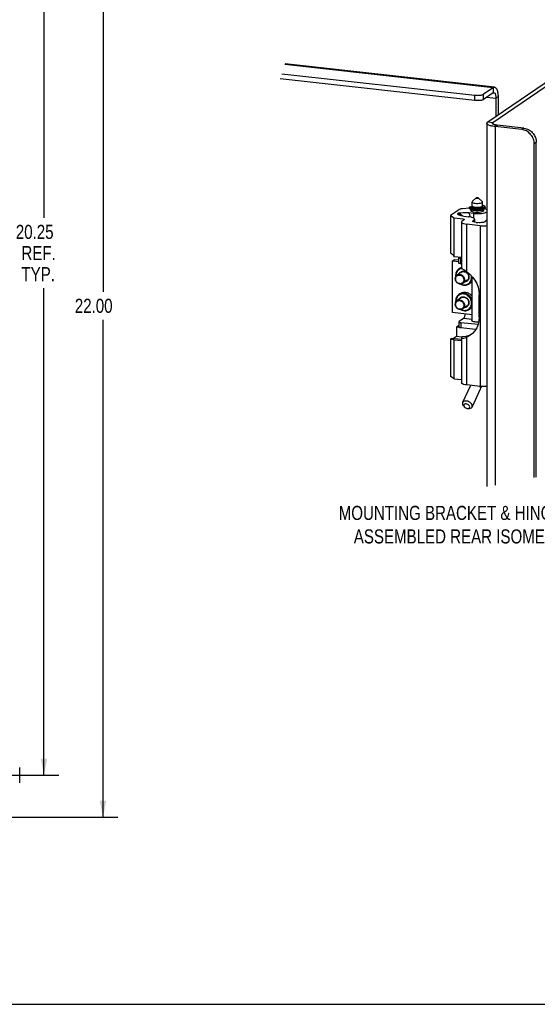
# Model space of a CAD drawing. Header units: inches. Extents: x 0 to 58.6, y -0.2 to 37.9.
# Tile 45 of 66: x 37.5 to 48.2, y 0 to 20.5. Entities that reach past the tile are written whole.
import ezdxf

# ---------------------------------------------------------------- set-up
doc = ezdxf.new("R2010")
doc.units = ezdxf.units.IN
doc.header["$LTSCALE"] = 3.224138
doc.header["$MEASUREMENT"] = 0
doc.layers.get('0').update_dxf_attribs({"linetype": 'CONTINUOUS'})
doc.layers.add('DIMENSIONS', color=7, linetype='CONTINUOUS')
doc.styles.get("Standard").update_dxf_attribs({"font": 'txt', "width": 0.8})
doc.dimstyles.new('DIMSTYLE_1', dxfattribs={"dimtxt": 0.293103, "dimasz": 0.344828, "dimexe": 0.18, "dimexo": 0.0625, "dimgap": 0.09, "dimtad": 0, "dimtih": 1, "dimtoh": 1, "dimzin": 4, "dimdsep": 46, "dimtxsty": 'Standard', "dimblk": '_FILLED', "dimblk1": '_FILLED', "dimblk2": '_FILLED', "dimcen": 0.09, "dimadec": 0, "dimazin": 0, "dimtfac": 1, "dimtofl": 0, "dimtmove": 0, "dimatfit": 3, "dimldrblk": '_FILLED', "dimfxl": 0, "dimtolj": 1, "dimtzin": 4, "dimarcsym": 0})

# ---------------------------------------------------------------- blocks, each defined once
blk = doc.blocks.new('_FILLED')
at = {"color": 0, "linetype": 'ByBlock'}
blk.add_solid([(0, 0), (-1, 0.2), (-1, -0.2)], dxfattribs=at)
blk = doc.blocks.new('*D')
at = {"layer": 'DIMENSIONS', "color": 2, "linetype": 'CONTINUOUS'}
for p, q in [((3.935, 33.105), (1.735, 33.105)), ((2.046, 33.105), (2.046, 30.802)), ((5.505, 31.616), (7.888, 31.616)), ((7.578, 31.616), (7.578, 30.126)), ((2.046, 27.605), (2.046, 29.776)), ((7.578, 27.605), (7.578, 29.1)), ((3.998, 27.605), (1.735, 27.605)), ((4.963, 27.605), (7.888, 27.605)), ((5.263, 25.881), (5.263, 26.614)), ((35.388, 26.024), (35.388, 26.614)), ((5.263, 26.303), (19.593, 26.303)), ((35.388, 26.303), (21.059, 26.303)), ((37.14, 25.887), (39.508, 25.887)), ((39.198, 25.887), (39.198, 14.807)), ((36.957, 25.012), (38.281, 25.012)), ((37.971, 25.012), (37.971, 16.343)), ((37.971, 4.762), (37.971, 14.877)), ((39.198, 3.887), (39.198, 14.221)), ((36.957, 4.762), (38.281, 4.762)), ((37.194, 3.887), (39.508, 3.887))]:
    blk.add_line(p, q, dxfattribs=at)
at = {"layer": 'DIMENSIONS', "color": 2, "linetype": 'CONTINUOUS', "xscale": 0.3448275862, "yscale": 0.3448275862, "zscale": 0.3448275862}
for p, rotation in [((2.046, 33.105), 90), ((7.578, 31.616), 90), ((2.046, 27.605), 270), ((7.578, 27.605), 270), ((5.263, 26.303), 180), ((39.198, 25.887), 90), ((37.971, 25.012), 90), ((37.971, 4.762), 270), ((39.198, 3.887), 270)]:
    blk.add_blockref('_FILLED', p, dxfattribs=dict(at, rotation=rotation))
blk.add_blockref('_FILLED', (35.388, 26.303), dxfattribs=at)
at = {"layer": 'DIMENSIONS', "color": 2, "linetype": 'CONTINUOUS', "width": 0.8}
for s, p in [('5.50', (1.577, 30.363)), ('REF.', (1.577, 29.923)), ('4.01', (7.109, 29.687)), ('REF.', (7.109, 29.247)), ('30.13', (19.74, 26.157)), ('20.25', (37.385, 15.903)), ('REF.', (37.502, 15.463)), ('TYP.', (37.502, 15.024)), ('22.00', (38.612, 14.367))]:
    blk.add_text(s, height=0.2931, dxfattribs=at).set_placement(p)

msp = doc.modelspace()

# ---------------------------------------------------------------- linework, layer by layer
at = {"color": 3, "linetype": 'CONTINUOUS'}
for p, q in [((47.2, 18.334), (49.27, 19.746)), ((47.31, 19.046), (42.982, 19.528)), ((47.34, 19.055), (42.987, 19.54)), ((42.916, 19.336), (46.931, 18.889)), ((47.31, 19.046), (47.111, 18.91)), ((47.412, 18.854), (47.412, 18.478)), ((47.181, 18.306), (47.181, 10.762)), ((47.351, 18.236), (47.351, 10.79)), ((47.908, 18.174), (47.351, 18.236)), ((48.164, 10.943), (48.164, 17.881)), ((46.508, 15.478), (46.596, 15.468)), ((46.638, 15.499), (46.652, 15.497)), ((46.945, 14.019), (46.638, 14.053))]:
    msp.add_line(p, q, dxfattribs=at)
at = {"color": 7, "linetype": 'CONTINUOUS'}
for p, q in [((47.307, 18.322), (49.376, 19.734)), ((46.931, 18.779), (42.884, 19.23)), ((47.31, 19.046), (47.31, 18.936)), ((46.931, 18.779), (46.931, 18.889)), ((47.31, 18.936), (47.111, 18.8)), ((47.111, 18.8), (47.111, 18.91)), ((47.178, 18.846), (47.369, 18.825)), ((47.412, 18.854), (47.369, 18.825)), ((47.369, 18.825), (47.369, 18.449)), ((47.2, 18.334), (47.307, 18.322)), ((47.307, 18.322), (47.307, 18.29)), ((47.351, 18.236), (47.394, 18.266)), ((47.951, 18.204), (47.394, 18.266)), ((47.951, 18.204), (47.908, 18.174)), ((48.207, 17.91), (48.164, 17.881)), ((48.207, 10.952), (48.207, 17.91)), ((46.871, 16.587), (46.871, 16.67)), ((46.872, 16.581), (46.872, 16.584)), ((46.875, 16.58), (46.872, 16.581)), ((46.959, 16.756), (46.876, 16.679)), ((47.001, 16.756), (47.084, 16.679)), ((47.089, 16.587), (47.089, 16.67)), ((46.613, 16.516), (46.426, 16.389)), ((46.426, 16.389), (46.426, 15.615)), ((46.426, 16.389), (46.503, 16.339)), ((46.588, 16.435), (46.569, 16.422)), ((46.817, 16.54), (46.674, 16.53)), ((46.702, 16.375), (46.801, 16.364)), ((46.899, 16.433), (46.803, 16.444)), ((46.817, 16.556), (46.817, 16.538)), ((46.817, 16.555), (46.817, 16.556)), ((46.817, 16.555), (46.817, 16.538)), ((46.817, 16.537), (46.817, 16.538)), ((46.817, 16.538), (46.817, 16.538)), ((46.888, 16.564), (46.828, 16.566)), ((46.833, 16.561), (46.828, 16.566)), ((46.89, 16.564), (46.829, 16.567)), ((46.87, 16.469), (46.871, 16.472)), ((46.871, 16.468), (46.871, 16.508)), ((46.909, 16.522), (46.889, 16.525)), ((46.893, 16.563), (46.893, 16.569)), ((46.899, 16.433), (46.899, 16.34)), ((46.939, 16.559), (46.915, 16.563)), ((46.955, 16.548), (46.964, 16.548)), ((47.033, 16.543), (47.033, 16.544)), ((47.033, 16.544), (47.035, 16.543)), ((47.067, 16.563), (47.067, 16.569)), ((47.068, 16.564), (47.067, 16.567)), ((47.067, 16.563), (47.067, 16.563)), ((47.089, 16.468), (47.089, 16.508)), ((47.089, 16.473), (47.09, 16.469)), ((47.146, 16.546), (47.146, 16.564)), ((46.503, 15.531), (46.503, 16.339)), ((46.503, 16.339), (46.686, 16.319)), ((46.652, 16.254), (46.652, 15.312)), ((46.71, 16.303), (46.664, 16.272)), ((46.686, 16.319), (46.686, 16.287)), ((46.76, 15.217), (46.76, 16.21)), ((47.041, 16.178), (46.76, 16.21)), ((46.899, 16.26), (46.899, 16.288)), ((46.923, 16.314), (46.923, 16.252)), ((46.954, 16.246), (46.993, 16.242)), ((47.041, 16.178), (47.041, 12.838)), ((47.181, 16.29), (47.134, 16.258)), ((46.466, 15.448), (46.508, 15.478)), ((46.466, 14.372), (46.466, 15.448)), ((46.466, 15.448), (46.596, 15.434)), ((46.652, 15.514), (46.503, 15.531)), ((46.596, 15.405), (46.596, 15.516)), ((46.638, 15.389), (46.638, 15.499)), ((46.638, 15.389), (46.652, 15.387)), ((46.655, 15.216), (46.561, 15.151)), ((46.63, 15.3), (46.597, 15.278)), ((46.649, 15.311), (46.652, 15.312)), ((46.535, 15.138), (46.536, 15.124)), ((46.771, 15.044), (46.678, 14.98)), ((46.842, 14.99), (46.809, 14.968)), ((46.871, 14.196), (46.871, 15.121)), ((46.63, 14.77), (46.597, 14.747)), ((47.02, 14.276), (47.02, 14.744)), ((46.535, 14.608), (46.536, 14.594)), ((46.655, 14.685), (46.561, 14.621)), ((46.871, 14.327), (46.466, 14.372)), ((46.771, 14.513), (46.678, 14.45)), ((46.842, 14.46), (46.809, 14.437)), ((46.596, 14.18), (46.596, 14.07)), ((46.692, 14.249), (46.601, 14.187)), ((46.996, 14.123), (46.638, 14.163)), ((46.638, 14.163), (46.638, 14.053)), ((46.871, 14.229), (46.692, 14.249)), ((46.596, 14.104), (46.55, 14.072)), ((46.598, 14.067), (46.55, 14.072)), ((46.55, 14.072), (46.55, 13.874)), ((46.817, 13.904), (46.866, 13.928)), ((46.94, 14.019), (46.94, 14.011)), ((46.426, 13.822), (46.426, 13.048)), ((46.652, 13.812), (46.447, 13.835)), ((46.503, 13.806), (46.476, 13.806)), ((46.55, 13.874), (46.487, 13.831)), ((46.503, 13.806), (46.652, 13.79)), ((46.503, 12.998), (46.503, 13.806)), ((46.655, 13.862), (46.55, 13.874)), ((46.652, 13.855), (46.652, 12.913)), ((46.673, 13.876), (46.664, 13.871)), ((46.76, 12.869), (46.76, 13.861)), ((46.503, 12.998), (46.426, 13.048)), ((46.503, 12.998), (46.652, 12.982)), ((46.84, 12.86), (46.676, 12.504)), ((47.041, 12.838), (46.76, 12.869)), ((47.042, 12.779), (46.873, 12.413)), ((46.712, 12.413), (46.694, 12.433)), ((46.772, 12.382), (46.78, 12.382)), ((46.78, 12.382), (46.807, 12.381)), ((37.465, 4.918), (37.465, 4.605)), ((0, 0), (58.621, 0))]:
    msp.add_line(p, q, dxfattribs=at)
at = {"color": 3, "linetype": 'CONTINUOUS'}
for points in [[(47.31, 19.046), (47.321, 19.052), (47.331, 19.055), (47.34, 19.055)], [(47.34, 19.055), (47.342, 19.055), (47.351, 19.052), (47.361, 19.046), (47.37, 19.037), (47.378, 19.026), (47.386, 19.011), (47.392, 18.995), (47.398, 18.976), (47.403, 18.955), (47.407, 18.932), (47.41, 18.907), (47.411, 18.881), (47.412, 18.854)], [(46.931, 18.889), (46.947, 18.888), (46.963, 18.887), (46.98, 18.886), (46.996, 18.887), (47.013, 18.887), (47.029, 18.889), (47.044, 18.89), (47.059, 18.893), (47.072, 18.895), (47.084, 18.899), (47.094, 18.902), (47.103, 18.906), (47.111, 18.91)], [(47.181, 18.306), (47.181, 18.307), (47.182, 18.314), (47.186, 18.321), (47.192, 18.328), (47.2, 18.334)], [(47.351, 18.236), (47.328, 18.239), (47.306, 18.243), (47.285, 18.247), (47.266, 18.251), (47.249, 18.256), (47.233, 18.262), (47.219, 18.267), (47.207, 18.274), (47.197, 18.28), (47.19, 18.287), (47.184, 18.293), (47.181, 18.3), (47.181, 18.306)], [(48.164, 17.881), (48.163, 17.905), (48.16, 17.93), (48.154, 17.954), (48.147, 17.978), (48.137, 18.002), (48.126, 18.025), (48.112, 18.046), (48.097, 18.067), (48.081, 18.086), (48.062, 18.104), (48.043, 18.12), (48.022, 18.134), (48.001, 18.146), (47.978, 18.156), (47.955, 18.165), (47.932, 18.171), (47.908, 18.174)], [(46.599, 15.52), (46.597, 15.519), (46.596, 15.516)], [(46.596, 15.516), (46.597, 15.515), (46.599, 15.511), (46.605, 15.507), (46.614, 15.503), (46.625, 15.501), (46.638, 15.499)], [(46.638, 14.053), (46.625, 14.055), (46.614, 14.058), (46.605, 14.061), (46.599, 14.065), (46.597, 14.069), (46.596, 14.07)]]:
    msp.add_lwpolyline(points, dxfattribs=at)
at = {"color": 7, "linetype": 'CONTINUOUS'}
for points in [[(47.31, 18.936), (47.317, 18.94), (47.324, 18.941), (47.327, 18.941)], [(47.327, 18.941), (47.331, 18.94), (47.337, 18.937), (47.343, 18.932), (47.349, 18.925), (47.354, 18.915), (47.358, 18.904), (47.362, 18.891), (47.365, 18.876), (47.367, 18.86), (47.368, 18.843), (47.369, 18.825)], [(47.111, 18.8), (47.103, 18.796), (47.094, 18.792), (47.084, 18.788), (47.072, 18.785), (47.059, 18.782), (47.044, 18.78), (47.029, 18.778), (47.013, 18.777), (46.996, 18.776), (46.98, 18.776), (46.963, 18.776), (46.947, 18.777), (46.931, 18.779)], [(47.295, 18.306), (47.295, 18.307), (47.296, 18.311), (47.298, 18.315), (47.302, 18.318), (47.307, 18.322)], [(47.394, 18.266), (47.38, 18.267), (47.368, 18.269), (47.356, 18.272), (47.345, 18.274), (47.335, 18.277), (47.326, 18.28), (47.318, 18.284), (47.311, 18.287), (47.305, 18.291), (47.301, 18.295), (47.298, 18.299), (47.296, 18.303), (47.295, 18.306)], [(47.951, 18.204), (47.975, 18.2), (47.998, 18.194), (48.021, 18.186), (48.044, 18.176), (48.065, 18.163), (48.086, 18.149), (48.105, 18.133), (48.124, 18.115), (48.14, 18.096), (48.155, 18.076), (48.169, 18.054), (48.18, 18.031), (48.19, 18.008), (48.197, 17.984), (48.203, 17.959), (48.206, 17.935), (48.207, 17.91)], [(46.876, 16.679), (46.872, 16.674), (46.871, 16.67)], [(46.871, 16.67), (46.872, 16.666), (46.88, 16.659), (46.894, 16.652), (46.915, 16.646), (46.939, 16.643)], [(46.915, 16.563), (46.894, 16.568), (46.88, 16.575), (46.872, 16.583), (46.871, 16.587)], [(46.872, 16.581), (46.872, 16.58), (46.873, 16.579), (46.874, 16.578), (46.875, 16.577), (46.876, 16.576), (46.877, 16.576), (46.878, 16.576)], [(46.939, 16.643), (46.967, 16.641), (46.995, 16.641), (47.022, 16.643), (47.047, 16.647), (47.067, 16.652), (47.081, 16.659), (47.088, 16.667), (47.089, 16.67)], [(46.959, 16.756), (46.958, 16.754), (46.96, 16.751), (46.965, 16.75), (46.972, 16.748)], [(46.988, 16.759), (46.98, 16.76), (46.972, 16.759), (46.965, 16.758), (46.96, 16.756), (46.959, 16.756)], [(46.972, 16.748), (46.98, 16.748), (46.988, 16.748), (46.995, 16.75), (47, 16.752), (47.002, 16.754), (47.001, 16.756)], [(47.001, 16.756), (47, 16.756), (46.995, 16.758), (46.988, 16.759)], [(47.046, 16.554), (47.057, 16.557), (47.065, 16.56), (47.072, 16.564), (47.077, 16.568), (47.079, 16.572), (47.079, 16.575)], [(47.089, 16.604), (47.094, 16.603), (47.107, 16.598), (47.117, 16.594), (47.126, 16.588), (47.131, 16.583), (47.134, 16.577), (47.134, 16.572), (47.132, 16.566), (47.127, 16.561), (47.119, 16.556), (47.109, 16.551), (47.097, 16.546), (47.082, 16.542), (47.066, 16.539)], [(47.089, 16.587), (47.088, 16.583), (47.081, 16.576), (47.067, 16.569)], [(47.095, 16.581), (47.09, 16.579), (47.085, 16.577), (47.082, 16.577)], [(47.091, 16.581), (47.091, 16.581), (47.09, 16.58), (47.089, 16.58), (47.086, 16.579), (47.083, 16.578)], [(47.089, 16.67), (47.088, 16.674), (47.084, 16.679)], [(47.085, 16.58), (47.087, 16.579), (47.087, 16.579)], [(47.146, 16.564), (47.144, 16.571), (47.141, 16.578), (47.134, 16.585), (47.124, 16.592), (47.111, 16.598), (47.097, 16.603), (47.089, 16.605)], [(47.089, 16.595), (47.09, 16.594), (47.094, 16.593), (47.097, 16.591), (47.099, 16.589), (47.1, 16.587), (47.1, 16.585), (47.098, 16.583), (47.095, 16.581)], [(46.569, 16.422), (46.59, 16.409), (46.595, 16.406)], [(46.612, 16.407), (46.591, 16.417), (46.569, 16.422)], [(46.803, 16.444), (46.769, 16.446), (46.728, 16.447), (46.684, 16.445), (46.638, 16.441), (46.588, 16.435)], [(46.588, 16.435), (46.61, 16.43), (46.632, 16.42), (46.651, 16.406), (46.667, 16.387), (46.671, 16.38)], [(46.595, 16.406), (46.614, 16.397), (46.641, 16.387), (46.671, 16.38), (46.702, 16.375)], [(46.634, 16.39), (46.631, 16.392), (46.612, 16.407)], [(46.674, 16.53), (46.654, 16.529), (46.637, 16.525), (46.623, 16.521), (46.613, 16.516)], [(46.803, 16.444), (46.818, 16.409), (46.827, 16.373), (46.828, 16.36)], [(46.817, 16.556), (46.817, 16.559), (46.819, 16.561), (46.82, 16.563), (46.822, 16.565), (46.825, 16.566), (46.828, 16.567), (46.829, 16.567)], [(46.828, 16.566), (46.826, 16.566), (46.823, 16.565), (46.821, 16.563), (46.819, 16.562), (46.818, 16.56), (46.818, 16.557), (46.817, 16.555)], [(46.889, 16.525), (46.871, 16.529), (46.856, 16.533), (46.842, 16.538), (46.831, 16.544), (46.823, 16.549), (46.817, 16.555)], [(46.817, 16.538), (46.821, 16.533), (46.828, 16.528), (46.838, 16.523), (46.85, 16.518), (46.865, 16.513), (46.883, 16.509), (46.901, 16.506), (46.922, 16.504), (46.943, 16.502), (46.965, 16.501), (46.987, 16.501), (47.009, 16.501), (47.031, 16.503), (47.052, 16.505), (47.071, 16.508), (47.089, 16.512), (47.105, 16.516), (47.118, 16.521), (47.129, 16.526), (47.137, 16.532), (47.143, 16.538), (47.145, 16.544), (47.146, 16.546)], [(46.817, 16.538), (46.818, 16.536), (46.818, 16.535)], [(46.818, 16.535), (46.818, 16.536), (46.817, 16.537)], [(46.818, 16.535), (46.825, 16.528), (46.834, 16.522), (46.846, 16.516), (46.86, 16.511), (46.876, 16.507), (46.894, 16.504), (46.913, 16.501), (46.934, 16.499), (46.955, 16.497), (46.977, 16.497), (46.998, 16.497), (47.02, 16.498), (47.04, 16.5), (47.06, 16.503), (47.078, 16.506), (47.095, 16.51), (47.11, 16.515), (47.122, 16.52), (47.133, 16.526), (47.14, 16.533), (47.144, 16.54), (47.146, 16.546)], [(46.829, 16.567), (46.829, 16.567), (46.828, 16.566)], [(47.066, 16.539), (47.049, 16.536), (47.03, 16.534), (47.01, 16.532), (46.99, 16.532), (46.97, 16.532), (46.949, 16.532), (46.93, 16.534), (46.911, 16.536), (46.893, 16.539), (46.877, 16.542), (46.863, 16.546), (46.851, 16.551), (46.841, 16.556), (46.833, 16.561)], [(46.853, 16.478), (46.851, 16.481), (46.848, 16.489), (46.852, 16.498), (46.864, 16.506), (46.87, 16.509)], [(46.93, 16.455), (46.902, 16.459), (46.879, 16.465), (46.861, 16.472), (46.853, 16.478)], [(46.89, 16.564), (46.89, 16.564), (46.888, 16.564)], [(46.888, 16.564), (46.894, 16.56), (46.902, 16.557), (46.912, 16.554), (46.923, 16.552), (46.935, 16.55), (46.948, 16.548), (46.961, 16.547)], [(46.893, 16.563), (46.893, 16.563), (46.891, 16.564), (46.89, 16.564)], [(46.893, 16.563), (46.896, 16.561), (46.901, 16.559), (46.909, 16.556), (46.918, 16.553), (46.929, 16.551), (46.942, 16.549), (46.955, 16.548)], [(46.899, 16.433), (46.939, 16.43), (46.982, 16.429), (47.024, 16.43), (47.065, 16.433), (47.102, 16.439), (47.135, 16.447), (47.162, 16.456), (47.181, 16.466)], [(47.077, 16.527), (47.059, 16.523), (47.038, 16.521), (47.017, 16.519), (46.995, 16.518), (46.973, 16.518), (46.951, 16.519), (46.929, 16.52), (46.909, 16.522)], [(47.107, 16.478), (47.096, 16.471), (47.078, 16.464), (47.053, 16.458), (47.025, 16.454), (46.994, 16.452), (46.961, 16.452), (46.93, 16.455)], [(47.067, 16.569), (47.047, 16.563), (47.023, 16.559), (46.996, 16.557), (46.967, 16.557), (46.939, 16.559)], [(46.964, 16.548), (46.963, 16.548), (46.961, 16.547)], [(46.973, 16.542), (46.968, 16.544), (46.964, 16.545), (46.961, 16.547)], [(46.969, 16.544), (46.968, 16.546), (46.966, 16.547), (46.965, 16.547), (46.964, 16.548)], [(46.971, 16.543), (46.969, 16.544), (46.969, 16.544)], [(47.038, 16.545), (47.038, 16.545), (47.038, 16.545), (47.037, 16.544), (47.034, 16.543), (47.03, 16.542), (47.025, 16.541), (47.019, 16.54), (47.013, 16.539), (47.005, 16.539), (46.998, 16.539), (46.991, 16.539), (46.985, 16.54), (46.979, 16.541), (46.975, 16.542), (46.971, 16.543)], [(47.04, 16.544), (47.035, 16.542), (47.029, 16.541), (47.022, 16.54), (47.015, 16.539), (47.008, 16.539), (47, 16.539), (46.993, 16.539), (46.985, 16.54), (46.979, 16.541), (46.973, 16.542)], [(47.033, 16.544), (47.034, 16.547), (47.035, 16.549), (47.036, 16.551), (47.039, 16.552), (47.041, 16.553), (47.042, 16.553)], [(47.046, 16.554), (47.047, 16.552), (47.047, 16.55), (47.046, 16.548), (47.043, 16.546), (47.04, 16.544)], [(47.042, 16.553), (47.048, 16.555), (47.056, 16.558), (47.062, 16.56), (47.066, 16.563), (47.068, 16.564), (47.068, 16.565)], [(47.042, 16.553), (47.044, 16.554), (47.046, 16.554)], [(47.146, 16.564), (47.144, 16.557), (47.14, 16.551), (47.132, 16.546), (47.122, 16.54), (47.109, 16.535), (47.094, 16.531), (47.077, 16.527)], [(47.09, 16.509), (47.099, 16.505), (47.109, 16.497), (47.112, 16.488), (47.108, 16.479), (47.107, 16.478)], [(47.181, 16.511), (47.18, 16.512), (47.159, 16.522), (47.137, 16.53)], [(46.664, 16.272), (46.654, 16.262), (46.652, 16.254)], [(46.652, 16.254), (46.652, 16.251), (46.659, 16.24), (46.674, 16.23), (46.697, 16.222), (46.726, 16.215), (46.76, 16.21)], [(46.686, 16.319), (46.698, 16.317), (46.707, 16.314), (46.712, 16.31), (46.713, 16.307)], [(46.713, 16.307), (46.713, 16.307), (46.71, 16.303)], [(46.923, 16.314), (46.921, 16.321), (46.911, 16.332), (46.894, 16.342), (46.868, 16.351), (46.837, 16.359), (46.801, 16.364)], [(46.886, 16.274), (46.889, 16.281), (46.899, 16.288)], [(46.954, 16.246), (46.931, 16.25), (46.912, 16.255), (46.897, 16.261), (46.889, 16.267), (46.886, 16.274)], [(46.899, 16.288), (46.915, 16.299), (46.922, 16.31), (46.923, 16.314)], [(47.134, 16.258), (47.123, 16.252), (47.107, 16.247), (47.087, 16.243), (47.065, 16.241), (47.041, 16.24), (47.017, 16.24), (46.993, 16.242)], [(47.041, 16.178), (47.078, 16.175), (47.117, 16.175), (47.155, 16.177), (47.181, 16.18)], [(46.426, 15.615), (46.453, 15.591), (46.479, 15.563), (46.503, 15.531)], [(46.638, 15.389), (46.625, 15.39), (46.614, 15.393), (46.605, 15.396), (46.599, 15.4), (46.597, 15.404), (46.596, 15.405)], [(46.523, 15.076), (46.525, 15.093), (46.529, 15.109), (46.536, 15.124), (46.546, 15.138), (46.558, 15.149), (46.561, 15.151)], [(46.597, 15.278), (46.584, 15.267), (46.568, 15.251), (46.554, 15.233), (46.543, 15.212), (46.535, 15.189), (46.531, 15.166), (46.529, 15.142)], [(46.529, 15.072), (46.531, 15.087), (46.535, 15.102), (46.541, 15.115), (46.549, 15.127), (46.56, 15.137), (46.572, 15.145), (46.586, 15.15), (46.6, 15.152), (46.615, 15.152), (46.63, 15.149), (46.645, 15.143), (46.659, 15.135), (46.671, 15.125), (46.681, 15.113), (46.69, 15.099), (46.696, 15.084), (46.7, 15.069), (46.701, 15.053)], [(46.529, 15.142), (46.531, 15.118), (46.531, 15.114)], [(46.664, 15.289), (46.644, 15.286), (46.623, 15.279), (46.604, 15.269), (46.587, 15.256), (46.572, 15.241), (46.559, 15.223), (46.549, 15.204), (46.541, 15.183), (46.537, 15.161), (46.535, 15.138)], [(46.561, 15.151), (46.571, 15.157), (46.587, 15.163), (46.603, 15.166), (46.62, 15.165), (46.636, 15.162), (46.653, 15.156), (46.668, 15.147), (46.682, 15.135), (46.693, 15.121), (46.703, 15.106), (46.71, 15.089), (46.714, 15.072), (46.716, 15.055)], [(46.656, 15.301), (46.645, 15.299), (46.623, 15.292), (46.603, 15.281), (46.597, 15.278)], [(46.603, 15.18), (46.61, 15.192), (46.62, 15.204), (46.632, 15.214), (46.645, 15.222), (46.66, 15.228), (46.675, 15.231), (46.691, 15.232), (46.707, 15.23), (46.723, 15.226), (46.738, 15.219), (46.753, 15.21), (46.766, 15.199), (46.778, 15.187), (46.788, 15.172), (46.796, 15.157), (46.802, 15.141), (46.805, 15.124), (46.806, 15.108)], [(46.63, 15.3), (46.634, 15.302), (46.649, 15.311)], [(46.635, 15.202), (46.642, 15.208), (46.644, 15.209)], [(46.644, 15.209), (46.654, 15.215), (46.667, 15.22), (46.681, 15.223), (46.696, 15.224), (46.71, 15.222), (46.725, 15.218), (46.739, 15.212), (46.752, 15.204), (46.764, 15.195), (46.774, 15.183), (46.783, 15.17), (46.791, 15.156), (46.796, 15.142), (46.799, 15.127), (46.8, 15.112)], [(46.76, 15.217), (46.727, 15.24), (46.698, 15.26), (46.675, 15.278), (46.659, 15.294), (46.652, 15.308), (46.652, 15.313)], [(46.76, 15.217), (46.824, 15.169), (46.881, 15.111), (46.93, 15.047), (46.969, 14.976), (46.997, 14.9), (47.015, 14.823), (47.02, 14.744)], [(46.678, 14.98), (46.668, 14.974), (46.653, 14.968), (46.636, 14.966), (46.62, 14.966), (46.603, 14.969), (46.587, 14.976), (46.571, 14.985), (46.558, 14.996), (46.546, 15.01), (46.536, 15.025), (46.529, 15.042), (46.525, 15.059), (46.523, 15.076)], [(46.701, 15.053), (46.7, 15.038), (46.696, 15.024), (46.69, 15.01), (46.681, 14.998), (46.671, 14.989), (46.659, 14.981), (46.645, 14.976), (46.63, 14.973), (46.615, 14.974), (46.6, 14.977), (46.586, 14.982), (46.572, 14.991), (46.56, 15.001), (46.549, 15.013), (46.541, 15.027), (46.535, 15.042), (46.531, 15.057), (46.529, 15.072)], [(46.633, 14.966), (46.645, 14.959), (46.668, 14.95), (46.691, 14.944), (46.715, 14.941), (46.739, 14.942), (46.761, 14.946), (46.783, 14.954), (46.804, 14.964), (46.809, 14.968)], [(46.643, 14.967), (46.644, 14.966), (46.666, 14.957), (46.688, 14.952), (46.71, 14.949), (46.732, 14.95), (46.754, 14.954), (46.774, 14.961), (46.794, 14.971), (46.811, 14.983), (46.826, 14.999), (46.839, 15.016), (46.849, 15.036), (46.857, 15.057), (46.861, 15.079), (46.863, 15.102)], [(46.716, 15.055), (46.714, 15.038), (46.71, 15.022), (46.703, 15.007), (46.693, 14.994), (46.682, 14.982), (46.678, 14.98)], [(46.806, 15.108), (46.805, 15.092), (46.802, 15.076), (46.796, 15.061), (46.788, 15.047), (46.778, 15.035), (46.766, 15.025), (46.753, 15.017), (46.738, 15.012), (46.723, 15.009), (46.72, 15.008)], [(46.762, 15.036), (46.752, 15.03), (46.751, 15.03)], [(46.8, 15.112), (46.799, 15.097), (46.796, 15.083), (46.791, 15.069), (46.783, 15.057), (46.774, 15.046), (46.764, 15.037), (46.762, 15.036)], [(46.809, 14.968), (46.822, 14.978), (46.838, 14.994), (46.852, 15.013), (46.863, 15.033), (46.871, 15.056), (46.871, 15.059)], [(46.842, 14.99), (46.852, 14.998), (46.865, 15.01), (46.871, 15.017)], [(46.863, 15.102), (46.861, 15.124), (46.859, 15.134)], [(46.597, 14.747), (46.584, 14.737), (46.568, 14.721), (46.554, 14.702), (46.543, 14.681), (46.535, 14.659), (46.531, 14.636), (46.529, 14.612)], [(46.863, 14.571), (46.861, 14.594), (46.857, 14.617), (46.849, 14.64), (46.839, 14.662), (46.826, 14.682), (46.811, 14.701), (46.794, 14.717), (46.774, 14.732), (46.754, 14.743), (46.732, 14.752), (46.71, 14.757), (46.688, 14.76), (46.666, 14.759), (46.644, 14.755), (46.623, 14.748), (46.604, 14.738), (46.587, 14.726), (46.572, 14.71), (46.559, 14.693), (46.549, 14.673), (46.541, 14.652), (46.537, 14.63), (46.535, 14.608)], [(46.871, 14.618), (46.871, 14.622), (46.863, 14.646), (46.852, 14.669), (46.838, 14.691), (46.822, 14.711), (46.804, 14.728), (46.783, 14.743), (46.761, 14.756), (46.739, 14.765), (46.715, 14.771), (46.691, 14.773), (46.668, 14.773), (46.645, 14.769), (46.623, 14.761), (46.603, 14.751), (46.597, 14.747)], [(46.63, 14.77), (46.634, 14.772), (46.649, 14.781), (46.665, 14.787), (46.682, 14.792), (46.7, 14.795), (46.718, 14.796), (46.736, 14.795), (46.754, 14.792), (46.772, 14.787), (46.79, 14.78), (46.807, 14.772), (46.823, 14.761), (46.838, 14.749), (46.852, 14.736), (46.865, 14.721), (46.871, 14.713)], [(46.523, 14.546), (46.525, 14.563), (46.529, 14.579), (46.536, 14.594), (46.546, 14.607), (46.558, 14.618), (46.561, 14.621)], [(46.678, 14.45), (46.668, 14.444), (46.653, 14.438), (46.636, 14.435), (46.62, 14.436), (46.603, 14.439), (46.587, 14.445), (46.571, 14.454), (46.558, 14.466), (46.546, 14.48), (46.536, 14.495), (46.529, 14.512), (46.525, 14.529), (46.523, 14.546)], [(46.529, 14.542), (46.531, 14.557), (46.535, 14.572), (46.541, 14.585), (46.549, 14.597), (46.56, 14.607), (46.572, 14.614), (46.586, 14.619), (46.6, 14.622), (46.615, 14.622), (46.63, 14.619), (46.645, 14.613), (46.659, 14.605), (46.671, 14.594), (46.681, 14.582), (46.69, 14.568), (46.696, 14.554), (46.7, 14.538), (46.701, 14.523)], [(46.529, 14.612), (46.531, 14.587), (46.531, 14.584)], [(46.701, 14.523), (46.7, 14.508), (46.696, 14.493), (46.69, 14.48), (46.681, 14.468), (46.671, 14.458), (46.659, 14.451), (46.645, 14.445), (46.63, 14.443), (46.615, 14.443), (46.6, 14.446), (46.586, 14.452), (46.572, 14.46), (46.56, 14.471), (46.549, 14.483), (46.541, 14.496), (46.535, 14.511), (46.531, 14.527), (46.529, 14.542)], [(46.561, 14.621), (46.571, 14.627), (46.587, 14.633), (46.603, 14.635), (46.62, 14.635), (46.636, 14.632), (46.653, 14.625), (46.668, 14.616), (46.682, 14.605), (46.693, 14.591), (46.703, 14.576), (46.71, 14.559), (46.714, 14.542), (46.716, 14.525)], [(46.603, 14.649), (46.61, 14.662), (46.62, 14.674), (46.632, 14.684), (46.645, 14.692), (46.66, 14.697), (46.675, 14.701), (46.691, 14.701), (46.707, 14.7), (46.723, 14.695), (46.738, 14.689), (46.753, 14.68), (46.766, 14.669), (46.778, 14.656), (46.788, 14.642), (46.796, 14.627), (46.802, 14.61), (46.805, 14.594), (46.806, 14.577)], [(46.635, 14.671), (46.642, 14.678), (46.644, 14.679)], [(46.643, 14.436), (46.644, 14.436), (46.666, 14.427), (46.688, 14.421), (46.71, 14.419), (46.732, 14.42), (46.754, 14.423), (46.774, 14.43), (46.794, 14.44), (46.811, 14.453), (46.826, 14.468), (46.839, 14.486), (46.849, 14.506), (46.857, 14.527), (46.861, 14.549), (46.863, 14.571)], [(46.644, 14.679), (46.654, 14.685), (46.667, 14.69), (46.681, 14.693), (46.696, 14.694), (46.71, 14.692), (46.725, 14.688), (46.739, 14.682), (46.752, 14.674), (46.764, 14.664), (46.774, 14.653), (46.783, 14.64), (46.791, 14.626), (46.796, 14.611), (46.799, 14.596), (46.8, 14.581)], [(46.806, 14.577), (46.805, 14.561), (46.802, 14.546), (46.796, 14.531), (46.788, 14.517), (46.778, 14.505), (46.766, 14.495), (46.753, 14.487), (46.738, 14.481), (46.723, 14.478), (46.72, 14.478)], [(46.8, 14.581), (46.799, 14.567), (46.796, 14.553), (46.791, 14.539), (46.783, 14.527), (46.774, 14.516), (46.764, 14.507), (46.762, 14.506)], [(46.809, 14.437), (46.822, 14.447), (46.838, 14.464), (46.852, 14.482), (46.863, 14.503), (46.871, 14.525), (46.871, 14.529)], [(46.633, 14.435), (46.645, 14.429), (46.668, 14.42), (46.691, 14.414), (46.715, 14.411), (46.739, 14.412), (46.761, 14.416), (46.783, 14.423), (46.804, 14.434), (46.809, 14.437)], [(46.716, 14.525), (46.714, 14.508), (46.71, 14.491), (46.703, 14.476), (46.693, 14.463), (46.682, 14.452), (46.678, 14.45)], [(46.721, 14.343), (46.721, 14.333), (46.72, 14.322), (46.719, 14.311), (46.717, 14.3), (46.714, 14.29), (46.711, 14.28), (46.708, 14.272), (46.704, 14.264), (46.701, 14.258), (46.696, 14.253), (46.692, 14.249)], [(46.762, 14.506), (46.752, 14.5), (46.751, 14.499)], [(46.842, 14.46), (46.852, 14.468), (46.865, 14.48), (46.871, 14.487)], [(46.601, 14.187), (46.597, 14.183), (46.596, 14.18)], [(46.596, 14.18), (46.597, 14.179), (46.599, 14.175), (46.605, 14.171), (46.614, 14.168), (46.625, 14.165), (46.638, 14.163)], [(47.02, 14.276), (47.015, 14.199), (46.997, 14.125), (46.969, 14.056), (46.93, 13.994), (46.881, 13.94), (46.831, 13.9)], [(46.865, 14.206), (46.867, 14.211), (46.871, 14.215)], [(47.009, 14.175), (46.996, 14.174), (46.972, 14.174), (46.948, 14.175), (46.926, 14.178), (46.906, 14.181), (46.89, 14.186), (46.877, 14.192), (46.869, 14.198), (46.865, 14.205), (46.865, 14.206)], [(46.426, 13.822), (46.433, 13.825), (46.44, 13.83), (46.447, 13.835)], [(46.476, 13.806), (46.453, 13.811), (46.426, 13.822)], [(46.664, 13.871), (46.654, 13.861), (46.652, 13.854)], [(46.652, 13.854), (46.652, 13.852), (46.66, 13.845), (46.675, 13.841), (46.698, 13.842), (46.727, 13.849), (46.76, 13.861)], [(46.673, 13.876), (46.747, 13.884), (46.817, 13.904)], [(46.831, 13.9), (46.824, 13.895), (46.76, 13.861)], [(46.76, 12.869), (46.726, 12.874), (46.697, 12.881), (46.674, 12.89), (46.659, 12.899), (46.652, 12.91), (46.652, 12.913)], [(47.031, 12.839), (47.035, 12.833), (47.044, 12.813), (47.046, 12.794), (47.042, 12.779)], [(47.181, 12.839), (47.155, 12.836), (47.117, 12.834), (47.078, 12.835), (47.041, 12.838)], [(47.063, 12.836), (47.06, 12.824), (47.042, 12.779)], [(46.676, 12.504), (46.672, 12.489), (46.674, 12.47), (46.682, 12.449), (46.694, 12.433)], [(46.754, 12.535), (46.729, 12.535), (46.706, 12.53), (46.689, 12.52), (46.677, 12.506), (46.676, 12.504)], [(46.873, 12.413), (46.877, 12.428), (46.875, 12.447), (46.866, 12.467), (46.851, 12.487), (46.831, 12.505), (46.807, 12.519), (46.781, 12.529), (46.754, 12.535)], [(46.748, 12.474), (46.731, 12.474), (46.717, 12.47), (46.707, 12.463), (46.7, 12.453), (46.699, 12.441)], [(46.699, 12.441), (46.702, 12.428), (46.71, 12.415), (46.712, 12.413)], [(46.712, 12.413), (46.722, 12.403), (46.737, 12.393), (46.755, 12.386), (46.772, 12.382)], [(46.803, 12.386), (46.814, 12.393), (46.82, 12.403), (46.822, 12.415), (46.818, 12.428), (46.81, 12.441), (46.798, 12.453), (46.783, 12.463), (46.766, 12.47), (46.748, 12.474)], [(46.78, 12.382), (46.789, 12.382), (46.803, 12.386)], [(46.807, 12.381), (46.82, 12.382), (46.842, 12.387), (46.86, 12.396), (46.872, 12.41), (46.873, 12.413)]]:
    msp.add_lwpolyline(points, dxfattribs=at)

# ---------------------------------------------------------------- texts
at = {"layer": 'DIMENSIONS', "color": 2, "linetype": 'CONTINUOUS', "insert": (47.209, 10.357), "char_height": 0.2931, "width": 7.50345, "attachment_point": 2}
msp.add_mtext('MOUNTING BRACKET & HINGE BRACKET\\PASSEMBLED REAR ISOMETRIC VIEW', dxfattribs=at)

# ---------------------------------------------------------------- dimensions: what is measured, and where the dimension line sits
at = {"layer": 'DIMENSIONS', "color": 2, "linetype": 'CONTINUOUS'}
dim = msp.add_linear_dim(base=(39.198, 25.887), p1=(37.194, 3.887), p2=(37.14, 25.887), angle=90, dimstyle='DIMSTYLE_1', dxfattribs=at)
dim.commit()
dim.dimension.update_dxf_attribs({"geometry": '*D', "text_midpoint": (39.198, 14.514), "dimtype": 160})
dim = msp.add_linear_dim(base=(35.388398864, 26.303233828), p1=(5.263398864, 25.881469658), p2=(35.388398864, 26.613578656), dimstyle='DIMSTYLE_1', dxfattribs=at)
dim.commit()
dim.dimension.update_dxf_attribs({"geometry": '*D', "text_midpoint": (20.325898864, 26.303233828), "dimtype": 160})
for base, p1, p2, angle, text, middle in [((7.578, 27.605), (5.505, 31.616), (4.963, 27.605), 270, '<>\\PREF.', (7.578, 29.613)), ((2.046, 33.105), (3.998, 27.605), (3.935, 33.105), 90, '<>\\PREF.', (2.046, 30.289)), ((37.971, 4.762), (36.957, 25.012), (36.957, 4.762), 270, '<>\\PREF.\\PTYP.', (37.971, 15.61))]:
    dim = msp.add_linear_dim(base=base, p1=p1, p2=p2, angle=angle, text=text, dimstyle='DIMSTYLE_1', dxfattribs=at)
    dim.commit()
    dim.dimension.update_dxf_attribs({"geometry": '*D', "text_midpoint": middle, "dimtype": 160})

doc.saveas('drawing.dxf')
